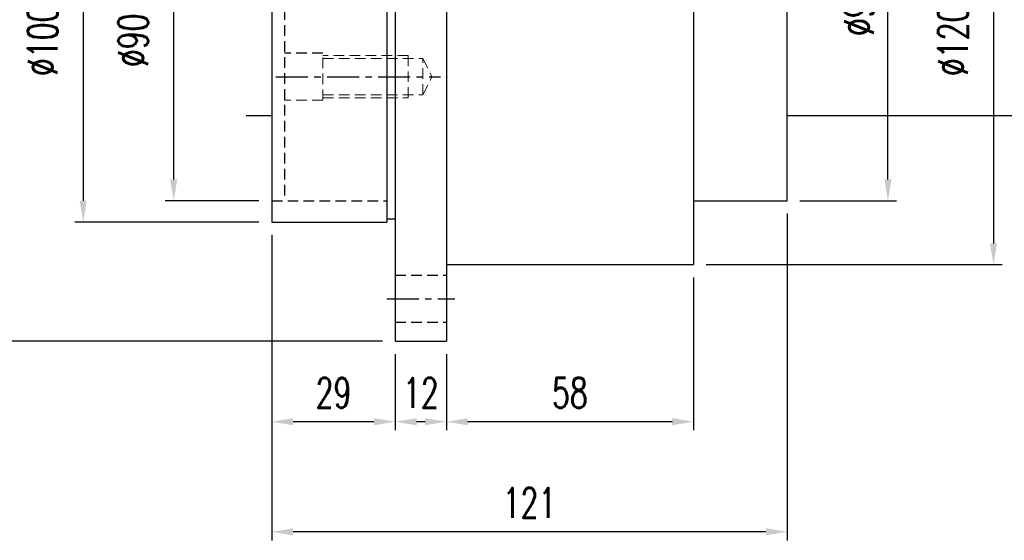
# Model space of a CAD drawing. Header units: millimetres. Extents: x -115 to 793, y -126 to 121.
# Tile 2 of 100: x 121 to 352, y -125 to -2. Entities that reach past the tile are written whole.
import ezdxf

# ---------------------------------------------------------------- set-up
doc = ezdxf.new("R2010")
doc.units = ezdxf.units.MM
doc.linetypes.add('CENTER', pattern=[2, 1.25, -0.25, 0.25, -0.25])
doc.linetypes.add('DASHED', pattern=[0.75, 0.5, -0.25])
for name, color, linetype in [('CL', 1, 'CENTER'), ('DIM', 4, 'Continuous'), ('HID', 2, 'DASHED'), ('OUT', 3, 'Continuous')]:
    doc.layers.add(name, color=color, linetype=linetype)
doc.styles.add('DIM-7', font='SIMPLEX.shx', dxfattribs={"width": 0.7, "bigfont": 'chineset.shx'})
doc.dimstyles.new('CNS', dxfattribs={"dimtxt": 3.5, "dimasz": 2.5, "dimexe": 1, "dimexo": 1.5, "dimgap": 0.09, "dimtad": 0, "dimdsep": 46, "dimtxsty": 'DIM-7', "dimcen": 0.09, "dimclrd": 1, "dimclre": 1, "dimclrt": 4, "dimadec": 0, "dimazin": 0, "dimtfac": 1, "dimtix": 1, "dimtmove": 2, "dimatfit": 3, "dimfxl": 1, "dimtvp": 0.971429, "dimtolj": 1, "dimarcsym": 0})

# ---------------------------------------------------------------- blocks, each defined once
blk = doc.blocks.new('*D0')
at = {"layer": 'DEFPOINTS', "color": 0}
for p in [(180, 50), (135.76, -50), (180, -50)]:
    blk.add_point(p, dxfattribs=at)
at = {"layer": 'DIM', "color": 0, "lineweight": -2}
for p, q in [((177, 50), (133.76, 50)), ((135.76, 45), (135.76, -45)), ((177, -50), (133.76, -50))]:
    blk.add_line(p, q, dxfattribs=at)
at = {"layer": 'DIM', "color": 0}
for points in [[(134.93, 45), (136.59, 45), (135.76, 50)], [(134.93, -45), (136.59, -45), (135.76, -50)]]:
    blk.add_solid(points, dxfattribs=at)
at = {"layer": 'DIM', "color": 0, "insert": (126.24, 0), "char_height": 7, "attachment_point": 5, "rotation": 90, "style": 'DIM-7'}
blk.add_mtext('\\A1;%%C100{\\H4.200000;\\S 0^ -0.035;}', dxfattribs=at)
blk = doc.blocks.new('*D1')
at = {"layer": 'DEFPOINTS', "color": 0}
for p in [(157, 45), (180, 45), (180, -45)]:
    blk.add_point(p, dxfattribs=at)
at = {"layer": 'DIM', "color": 0, "lineweight": -2}
for p, q in [((177, 45), (155, 45)), ((157, -40), (157, 40)), ((177, -45), (155, -45))]:
    blk.add_line(p, q, dxfattribs=at)
at = {"layer": 'DIM', "color": 0}
for points in [[(156.16, 40), (157.83, 40), (157, 45)], [(156.16, -40), (157.83, -40), (157, -45)]]:
    blk.add_solid(points, dxfattribs=at)
at = {"layer": 'DIM', "color": 0, "insert": (147.48, 0), "char_height": 7, "attachment_point": 5, "rotation": 90, "style": 'DIM-7'}
blk.add_mtext('\\A1;%%C90{\\H4.200000;\\S+0.035^ -0;}', dxfattribs=at)
blk = doc.blocks.new('*D5')
at = {"layer": 'DEFPOINTS', "color": 0}
for p in [(209, 78), (110.2, -78), (209, -78)]:
    blk.add_point(p, dxfattribs=at)
at = {"layer": 'DIM', "color": 0, "lineweight": -2}
for p, q in [((206, 78), (108.2, 78)), ((110.2, 73), (110.2, -73)), ((206, -78), (108.2, -78))]:
    blk.add_line(p, q, dxfattribs=at)
at = {"layer": 'DIM', "color": 0}
for points in [[(109.37, 73), (111.04, 73), (110.2, 78)], [(109.37, -73), (111.04, -73), (110.2, -78)]]:
    blk.add_solid(points, dxfattribs=at)
at = {"layer": 'DIM', "color": 0, "insert": (103.4, 0), "char_height": 7, "attachment_point": 5, "rotation": 90, "style": 'DIM-7'}
blk.add_mtext('\\A1;%%C156', dxfattribs=at)
blk = doc.blocks.new('*D6')
at = {"layer": 'DEFPOINTS', "color": 0}
for p in [(209, -78), (221, -78), (209, -96.91)]:
    blk.add_point(p, dxfattribs=at)
at = {"layer": 'DIM', "color": 0, "lineweight": -2}
for p, q in [((209, -81), (209, -98.91)), ((221, -81), (221, -98.91)), ((216, -96.91), (214, -96.91))]:
    blk.add_line(p, q, dxfattribs=at)
at = {"layer": 'DIM', "color": 0}
for points in [[(214, -96.08), (214, -97.74), (209, -96.91)], [(216, -96.08), (216, -97.74), (221, -96.91)]]:
    blk.add_solid(points, dxfattribs=at)
at = {"layer": 'DIM', "color": 0, "insert": (215, -90.11), "char_height": 7, "attachment_point": 5, "style": 'DIM-7'}
blk.add_mtext('\\A1;12', dxfattribs=at)
blk = doc.blocks.new('*D7')
at = {"layer": 'DEFPOINTS', "color": 0}
for p in [(180, -50), (209, -78), (180, -96.91)]:
    blk.add_point(p, dxfattribs=at)
at = {"layer": 'DIM', "color": 0, "lineweight": -2}
for p, q in [((180, -53), (180, -98.91)), ((209, -81), (209, -98.91)), ((204, -96.91), (185, -96.91))]:
    blk.add_line(p, q, dxfattribs=at)
at = {"layer": 'DIM', "color": 0}
for points in [[(185, -96.08), (185, -97.74), (180, -96.91)], [(204, -96.08), (204, -97.74), (209, -96.91)]]:
    blk.add_solid(points, dxfattribs=at)
at = {"layer": 'DIM', "color": 0, "insert": (194.5, -90.11), "char_height": 7, "attachment_point": 5, "style": 'DIM-7'}
blk.add_mtext('\\A1;29', dxfattribs=at)
blk = doc.blocks.new('*D8')
at = {"layer": 'DEFPOINTS', "color": 0}
for p in [(279, -60), (221, -78), (221, -96.91)]:
    blk.add_point(p, dxfattribs=at)
at = {"layer": 'DIM', "color": 0, "lineweight": -2}
for p, q in [((279, -63), (279, -98.91)), ((221, -81), (221, -98.91)), ((274, -96.91), (226, -96.91))]:
    blk.add_line(p, q, dxfattribs=at)
at = {"layer": 'DIM', "color": 0}
for points in [[(226, -96.08), (226, -97.74), (221, -96.91)], [(274, -96.08), (274, -97.74), (279, -96.91)]]:
    blk.add_solid(points, dxfattribs=at)
at = {"layer": 'DIM', "color": 0, "insert": (250, -90.11), "char_height": 7, "attachment_point": 5, "style": 'DIM-7'}
blk.add_mtext('\\A1;58', dxfattribs=at)
blk = doc.blocks.new('*D9')
at = {"layer": 'DEFPOINTS', "color": 0}
for p in [(301, -45), (180, -50), (180, -122.77)]:
    blk.add_point(p, dxfattribs=at)
at = {"layer": 'DIM', "color": 0, "lineweight": -2}
for p, q in [((301, -48), (301, -124.77)), ((180, -53), (180, -124.77)), ((296, -122.77), (185, -122.77))]:
    blk.add_line(p, q, dxfattribs=at)
at = {"layer": 'DIM', "color": 0}
for points in [[(185, -121.93), (185, -123.6), (180, -122.77)], [(296, -121.93), (296, -123.6), (301, -122.77)]]:
    blk.add_solid(points, dxfattribs=at)
at = {"layer": 'DIM', "color": 0, "insert": (240.5, -115.97), "char_height": 7, "attachment_point": 5, "style": 'DIM-7'}
blk.add_mtext('\\A1;121', dxfattribs=at)
blk = doc.blocks.new('*D10')
at = {"layer": 'DEFPOINTS', "color": 0}
for p in [(301, 45), (324.65, 45), (301, -45)]:
    blk.add_point(p, dxfattribs=at)
at = {"layer": 'DIM', "color": 0, "lineweight": -2}
for p, q in [((304, 45), (326.65, 45)), ((324.65, -40), (324.65, 40)), ((304, -45), (326.65, -45))]:
    blk.add_line(p, q, dxfattribs=at)
at = {"layer": 'DIM', "color": 0}
for points in [[(323.82, 40), (325.48, 40), (324.65, 45)], [(323.82, -40), (325.48, -40), (324.65, -45)]]:
    blk.add_solid(points, dxfattribs=at)
at = {"layer": 'DIM', "color": 0, "insert": (317.85, 0), "char_height": 7, "attachment_point": 5, "rotation": 90, "style": 'DIM-7'}
blk.add_mtext('\\A1;%%C90', dxfattribs=at)
blk = doc.blocks.new('*D11')
at = {"layer": 'DEFPOINTS', "color": 0}
for p in [(279, 60), (279, -60), (349.44, -60)]:
    blk.add_point(p, dxfattribs=at)
at = {"layer": 'DIM', "color": 0, "lineweight": -2}
for p, q in [((282, 60), (351.44, 60)), ((349.44, 55), (349.44, -55)), ((282, -60), (351.44, -60))]:
    blk.add_line(p, q, dxfattribs=at)
at = {"layer": 'DIM', "color": 0}
for points in [[(348.6, 55), (350.27, 55), (349.44, 60)], [(348.6, -55), (350.27, -55), (349.44, -60)]]:
    blk.add_solid(points, dxfattribs=at)
at = {"layer": 'DIM', "color": 0, "insert": (339.92, 0), "char_height": 7, "attachment_point": 5, "rotation": 90, "style": 'DIM-7'}
blk.add_mtext('\\A1;%%C120{\\H4.200000;\\S 0^ -0.008;}', dxfattribs=at)

msp = doc.modelspace()

# ---------------------------------------------------------------- linework, layer by layer
at = {"layer": 'CL', "color": 0, "ltscale": 6}
for p, q in [((181, -15.848), (219.625, -15.848)), ((207, -68), (223, -68))]:
    msp.add_line(p, q, dxfattribs=at)
at = {"layer": 'HID', "color": 0, "ltscale": 5}
for p, q in [((183, 45), (183, -45)), ((192, -10.348), (183, -10.348)), ((180, -45), (207, -45)), ((209, -62.5), (221, -62.5)), ((209, -73.5), (221, -73.5))]:
    msp.add_line(p, q, dxfattribs=at)
at = {"layer": 'HID', "color": 0, "lineweight": 0, "ltscale": 5}
for p, q in [((192, -21.348), (192, -10.348)), ((192, -11.598), (215.5, -11.598)), ((215.5, -11.598), (217.625, -15.848)), ((215.5, -20.098), (217.625, -15.848)), ((192, -21.348), (183, -21.348))]:
    msp.add_line(p, q, dxfattribs=at)
for points in [[(192, -20.848), (212, -20.848), (212, -10.848), (192, -10.848)], [(192, -20.098), (215.5, -20.098), (215.5, -11.598)]]:
    msp.add_lwpolyline(points, dxfattribs=at)
at = {"layer": 'OUT', "color": 0}
for p, q in [((301, -45), (301, 42.833)), ((180, 0), (180, -50)), ((207, 0), (207, -50)), ((209, 0), (209, -78)), ((221, 0), (221, -78)), ((278.999, 0), (278.999, -60)), ((279, -45), (301, -45)), ((180, -50), (207, -50)), ((207, -49.25), (209, -49.25)), ((221, -60), (278.999, -60)), ((209, -78), (221, -78))]:
    msp.add_line(p, q, dxfattribs=at)
at = {"layer": 'OUT', "color": 7}
for p, q in [((174, -25), (180, -25)), ((301, -25), (400.401, -25))]:
    msp.add_line(p, q, dxfattribs=at)

# ---------------------------------------------------------------- dimensions: what is measured, and where the dimension line sits
at = {"layer": 'DIM', "color": 0}
for base, p1, p2, override, picture, middle in [((110.205, -78), (209, 78), (209, -78), {"dimscale": 2, "dimclrd": 0, "dimclre": 0, "dimclrt": 0}, '*D5', (103.405, 0)), ((349.436, -60), (278.999, 60), (278.999, -60), {"dimscale": 2, "dimclrd": 0, "dimclre": 0, "dimclrt": 0, "dimtol": 1, "dimtm": 0.008, "dimtfac": 0.6, "dimtdec": 3}, '*D11', (339.916, 0)), ((135.759, -50), (180, 50), (180, -50), {"dimscale": 2, "dimclrd": 0, "dimclre": 0, "dimclrt": 0, "dimtol": 1, "dimtm": 0.035, "dimtfac": 0.6, "dimtdec": 3}, '*D0', (126.239, 0)), ((156.995, 45), (180, -45), (180, 45), {"dimscale": 2, "dimse1": 0, "dimsd1": 0, "dimclrd": 0, "dimclre": 0, "dimclrt": 0, "dimtol": 1, "dimtp": 0.035, "dimtm": 1e-09, "dimtfac": 0.6, "dimtdec": 3}, '*D1', (147.475, 0)), ((324.652, 45), (301, -45), (301, 45), {"dimscale": 2, "dimclrd": 0, "dimclre": 0, "dimclrt": 0}, '*D10', (317.852, 0))]:
    dim = msp.add_linear_dim(base=base, p1=p1, p2=p2, angle=90, text='%%C<>', dimstyle='CNS', override=override, dxfattribs=at)
    dim.commit()
    dim.dimension.update_dxf_attribs({"geometry": picture, "text_midpoint": middle})
for base, p1, p2, picture, middle in [((180, -122.766), (301, -45), (180, -50), '*D9', (240.5, -115.966)), ((180, -96.909), (209, -78), (180, -50), '*D7', (194.5, -90.109)), ((221, -96.909), (278.999, -60), (221, -78), '*D8', (250, -90.109)), ((209, -96.909), (221, -78), (209, -78), '*D6', (215, -90.109))]:
    dim = msp.add_linear_dim(base=base, p1=p1, p2=p2, dimstyle='CNS', override={"dimscale": 2, "dimclrd": 0, "dimclre": 0, "dimclrt": 0}, dxfattribs=at)
    dim.commit()
    dim.dimension.update_dxf_attribs({"geometry": picture, "text_midpoint": middle})

doc.saveas('drawing.dxf')
